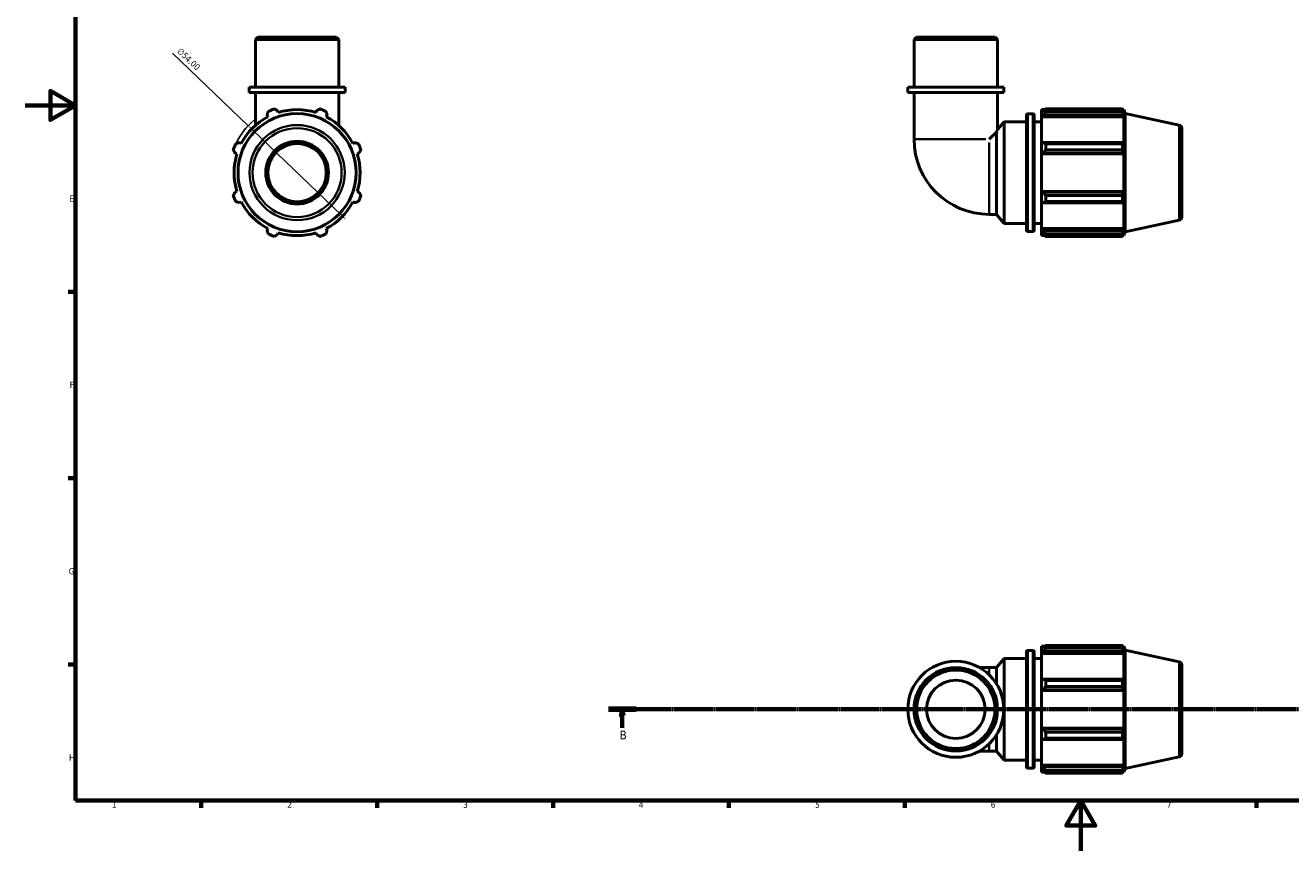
# Model space of a CAD drawing. Header units: millimetres. Extents: x 0 to 931, y 0 to 900.
# Tile 1 of 5: x 0 to 504, y 0 to 329. Entities that reach past the tile are written whole.
import ezdxf

# ---------------------------------------------------------------- set-up
doc = ezdxf.new("R2010")
doc.units = ezdxf.units.MM
doc.linetypes.add('CHAIN', pattern=[0.7087, 0.4724, -0.0591, 0.1181, -0.0591])
for name, color, linetype, lineweight in [('Border (ISO)', 7, 'Continuous', 70), ('Dimension (ISO)', 7, 'Continuous', 25), ('Section Line (ISO)', 7, 'CHAIN', 70), ('Visible (ISO)', 7, 'Continuous', 50), ('Visible Narrow (ISO)', 7, 'Continuous', 35)]:
    doc.layers.add(name, color=color, linetype=linetype, lineweight=lineweight)
doc.styles.add('Label Text (ISO)', font='tahoma.ttf')
doc.styles.add('Note Text (ISO)', font='tahoma.ttf')
doc.dimstyles.new('Default (ISO)', dxfattribs={"dimtxt": 2.5, "dimasz": 2.5, "dimexe": 3.175, "dimexo": 0, "dimgap": 0.762, "dimtad": 1, "dimrnd": 1e-08, "dimzin": 0, "dimtxsty": 'Note Text (ISO)', "dimcen": 0.09, "dimdle": 10, "dimclrd": 256, "dimclre": 256, "dimclrt": 232, "dimazin": 0, "dimtfac": 1.40208, "dimtmove": 0, "dimatfit": 3, "dimfxl": 1, "dimtolj": 1, "dimtzin": 0, "dimlwd": -1, "dimlwe": -1, "dimarcsym": 0})

# ---------------------------------------------------------------- blocks, each defined once
blk = doc.blocks.new('Borders Default Border')
at = {"layer": 'Border (ISO)'}
for p, q in [((20, 222.75), (17.1, 222.75)), ((20, 148.5), (17.1, 148.5)), ((20, 74.25), (17.1, 74.25)), ((70.08, 20), (70.08, 17.1)), ((140.17, 20), (140.17, 17.1)), ((210.25, 20), (210.25, 17.1)), ((280.33, 20), (280.33, 17.1)), ((350.42, 20), (350.42, 17.1)), ((490.58, 20), (490.58, 17.1))]:
    blk.add_line(p, q, dxfattribs=at)
at = {"layer": 'Border (ISO)', "flags": 128}
for points in [[(20, 20), (20, 574), (821, 574), (821, 20), (20, 20)], [(0, 297), (20, 297), (10, 302.77), (10, 291.23), (20, 297)], [(420.5, 0), (420.5, 20), (414.73, 10), (426.27, 10), (420.5, 20)]]:
    blk.add_lwpolyline(points, dxfattribs=at)
at = {"layer": 'Border (ISO)', "color": 232, "true_color": 0xca0064, "char_height": 2.5, "attachment_point": 7, "style": 'Note Text (ISO)'}
for s, insert in [('E', (17.64, 258.63)), ('F', (17.7, 184.38)), ('G', (17.31, 110.08)), ('H', (17.44, 35.88)), ('1', (34.48, 17.1)), ('2', (104.37, 17.1)), ('3', (174.43, 17.05)), ('4', (244.42, 17.1)), ('5', (314.64, 17.05)), ('6', (384.66, 17.05)), ('7', (454.77, 17.1))]:
    blk.add_mtext(s, dxfattribs=dict(at, insert=insert))
blk = doc.blocks.new('2dTransSection0')
at = {"layer": 'Section Line (ISO)', "linetype": 'CHAIN'}
blk.add_line((232.32, 56.35), (643.13, 56.35), dxfattribs=at)
at = {"layer": 'Section Line (ISO)', "linetype": 'Continuous', "lineweight": 140}
for p, q in [((232.32, 56.35), (243.38, 56.35)), ((632.07, 56.35), (643.13, 56.35))]:
    blk.add_line(p, q, dxfattribs=at)
at = {"layer": 'Section Line (ISO)', "linetype": 'Continuous'}
for p, q in [((237.85, 56.35), (237.35, 53.85)), ((237.85, 53.85), (237.85, 56.35)), ((238.35, 53.85), (237.85, 56.35)), ((637.6, 56.35), (637.1, 53.85)), ((637.6, 53.85), (637.6, 56.35)), ((638.1, 53.85), (637.6, 56.35)), ((237.35, 53.85), (238.35, 53.85)), ((237.85, 48.9), (237.85, 53.85)), ((637.1, 53.85), (638.1, 53.85)), ((637.6, 48.9), (637.6, 53.85))]:
    blk.add_line(p, q, dxfattribs=at)
at = {"layer": 'Section Line (ISO)', "linetype": 'Continuous', "flags": 128}
for points in [[(238.35, 53.85), (237.85, 56.35), (237.35, 53.85), (238.35, 53.85)], [(638.1, 53.85), (637.6, 56.35), (637.1, 53.85), (638.1, 53.85)]]:
    blk.add_lwpolyline(points, dxfattribs=at)
at = {"layer": 'Section Line (ISO)'}
for points in [[(238.35, 53.85), (237.85, 56.35), (237.35, 53.85), (238.35, 53.85)], [(638.1, 53.85), (637.6, 56.35), (637.1, 53.85), (638.1, 53.85)]]:
    blk.add_solid(points, dxfattribs=at)
at = {"layer": 'Section Line (ISO)', "char_height": 3.5, "attachment_point": 7, "style": 'Label Text (ISO)'}
for insert in [(236.78, 44.35), (636.53, 44.35)]:
    blk.add_mtext('B', dxfattribs=dict(at, insert=insert))
blk = doc.blocks.new('*D12')
at = {"layer": 'Defpoints', "color": 0, "transparency": 16777216}
for p in [(88.81, 288.93), (127.75, 251.51)]:
    blk.add_point(p, dxfattribs=at)
at = {"layer": 'Dimension (ISO)', "transparency": 16777216}
for p, q in [((88.81, 288.93), (58.69, 317.88)), ((125.95, 253.24), (90.62, 287.2))]:
    blk.add_line(p, q, dxfattribs=at)
blk.add_arc((108.28, 270.22), 27, 129.3987, 154.792, dxfattribs=at)
for points in [[(90.91, 287.5), (90.33, 286.9), (88.81, 288.93)], [(126.23, 253.54), (125.66, 252.94), (127.75, 251.51)]]:
    blk.add_solid(points, dxfattribs=at)
at = {"layer": 'Dimension (ISO)', "color": 232, "true_color": 0xca0064, "transparency": 16777216, "insert": (62, 320.22), "char_height": 2.5, "attachment_point": 1, "rotation": 316.1362, "style": 'Note Text (ISO)'}
blk.add_mtext('\\A1;∅54,00', dxfattribs=at)

msp = doc.modelspace()

# ---------------------------------------------------------------- linework, layer by layer
at = {"layer": 'Visible (ISO)'}
for p, q in [((92.6544, 324.2195), (91.6569, 323.222)), ((124.9059, 323.222), (91.6569, 323.222)), ((91.6569, 304.2195), (91.6569, 323.222)), ((92.6544, 324.2195), (123.9084, 324.2195)), ((123.9084, 324.2195), (124.9059, 323.222)), ((124.9059, 304.2195), (124.9059, 323.222)), ((355.1023, 324.2195), (354.1048, 323.222)), ((387.3538, 323.222), (354.1048, 323.222)), ((354.1048, 304.2195), (354.1048, 323.222)), ((355.1023, 324.2195), (386.3564, 324.2195)), ((386.3564, 324.2195), (387.3538, 323.222)), ((387.3538, 304.2195), (387.3538, 323.222)), ((127.3996, 304.2195), (89.1632, 304.2195)), ((89.1632, 302.2195), (89.1632, 304.2195)), ((127.3996, 302.2195), (127.3996, 304.2195)), ((389.8475, 304.2195), (351.6112, 304.2195)), ((351.6112, 302.2195), (351.6112, 304.2195)), ((389.8475, 302.2195), (389.8475, 304.2195)), ((127.3996, 302.2195), (89.1632, 302.2195)), ((91.6569, 302.2195), (91.6569, 289.038)), ((124.9059, 302.2195), (124.9059, 289.038)), ((389.8475, 302.2195), (351.6112, 302.2195)), ((354.1048, 302.2195), (354.1048, 283.5191)), ((387.3538, 302.2195), (387.3538, 287.4001)), ((96.3129, 293.2108), (96.6869, 292.4923)), ((100.7307, 294.1673), (100.4871, 294.9398)), ((116.0757, 294.9398), (115.8321, 294.1673)), ((119.8759, 292.4923), (120.2499, 293.2108)), ((398.9293, 247.2295), (398.9293, 293.2095)), ((399.4293, 293.7095), (401.4293, 293.7095)), ((401.9293, 293.2095), (401.9293, 247.2295)), ((404.9293, 295.3295), (404.9293, 294.4248)), ((404.9293, 295.3295), (406.0788, 295.3295)), ((405.4693, 294.9398), (404.9293, 294.4248)), ((404.9293, 292.7318), (404.9293, 294.4248)), ((404.9293, 292.7318), (405.4693, 293.2108)), ((404.9293, 292.4923), (404.9293, 292.7318)), ((404.9293, 292.4923), (404.9293, 281.9387)), ((404.9293, 292.4923), (437.7168, 292.4923)), ((405.4693, 293.2108), (437.4536, 293.2108)), ((406.5493, 295.6245), (406.5493, 294.6482)), ((406.5493, 295.6245), (437.1027, 295.6245)), ((437.1027, 294.6482), (406.5493, 294.6482)), ((437.1027, 294.6482), (437.1027, 295.6245)), ((437.2556, 295.3295), (437.7168, 295.3295)), ((437.7168, 294.1673), (437.4536, 294.9398)), ((437.4536, 293.2108), (437.7168, 292.4923)), ((438.2293, 293.752), (437.7168, 295.3295)), ((437.7168, 294.1673), (437.7168, 295.3295)), ((437.7168, 281.814), (437.7168, 292.4923)), ((438.2293, 246.687), (438.2293, 293.752)), ((459.7392, 289.1799), (438.2293, 293.752)), ((387.3538, 287.4001), (389.9293, 290.4695)), ((389.9293, 249.9695), (389.9293, 290.4695)), ((389.9293, 290.4695), (398.9293, 290.4695)), ((401.9293, 290.4695), (404.9293, 290.4695)), ((460.7293, 287.9572), (460.7293, 252.4817)), ((386.8872, 286.3773), (384.0289, 283.5191)), ((386.8872, 253.595), (386.8872, 286.3773)), ((83.5611, 278.0138), (84.3336, 277.7702)), ((86.0086, 281.814), (85.2901, 282.188)), ((131.2727, 282.188), (130.5543, 281.814)), ((132.2292, 277.7702), (133.0018, 278.0138)), ((405.4693, 282.188), (404.9293, 281.9387)), ((404.9293, 277.8514), (404.9293, 281.9387)), ((404.9293, 277.8514), (405.4693, 278.0138)), ((404.9293, 277.7702), (404.9293, 277.8514)), ((404.9293, 277.7702), (404.9293, 262.6688)), ((404.9293, 277.7702), (437.7168, 277.7702)), ((437.4536, 282.188), (405.4693, 282.188)), ((405.4693, 278.0138), (437.4536, 278.0138)), ((406.5493, 281.7189), (406.5493, 279.3618)), ((406.5493, 281.7189), (437.1027, 281.7189)), ((437.1027, 279.3618), (406.5493, 279.3618)), ((437.1027, 279.3618), (437.1027, 281.7189)), ((437.7168, 281.814), (437.4536, 282.188)), ((437.4536, 278.0138), (437.7168, 277.7702)), ((437.7168, 262.6688), (437.7168, 277.7702)), ((84.3336, 262.6688), (83.5611, 262.4252)), ((133.0018, 262.4252), (132.2292, 262.6688)), ((404.9293, 262.5876), (404.9293, 262.6688)), ((404.9293, 262.6688), (437.7168, 262.6688)), ((405.4693, 262.4252), (404.9293, 262.5876)), ((404.9293, 258.5003), (404.9293, 262.5876)), ((437.4536, 262.4252), (405.4693, 262.4252)), ((437.7168, 262.6688), (437.4536, 262.4252)), ((85.2901, 258.251), (86.0086, 258.625)), ((130.5543, 258.625), (131.2727, 258.251)), ((404.9293, 258.5003), (405.4693, 258.251)), ((404.9293, 258.5003), (404.9293, 247.9466)), ((405.4693, 258.251), (437.4536, 258.251)), ((406.5493, 261.0771), (406.5493, 258.72)), ((406.5493, 261.0771), (437.1027, 261.0771)), ((437.1027, 258.72), (406.5493, 258.72)), ((437.1027, 258.72), (437.1027, 261.0771)), ((437.4536, 258.251), (437.7168, 258.625)), ((437.7168, 247.9466), (437.7168, 258.625)), ((384.0289, 253.595), (386.8872, 253.595)), ((386.8872, 253.595), (389.9293, 249.9695)), ((96.6869, 247.9466), (96.3129, 247.2282)), ((120.2499, 247.2282), (119.8759, 247.9466)), ((389.9293, 249.9695), (398.9293, 249.9695)), ((401.9293, 249.9695), (404.9293, 249.9695)), ((404.9293, 247.7071), (404.9293, 247.9466)), ((404.9293, 247.9466), (437.7168, 247.9466)), ((404.9293, 246.0141), (404.9293, 247.7071)), ((405.4693, 247.2282), (404.9293, 247.7071)), ((437.4536, 247.2282), (405.4693, 247.2282)), ((437.7168, 247.9466), (437.4536, 247.2282)), ((459.7392, 251.259), (438.2293, 246.687)), ((100.4871, 245.4991), (100.7307, 246.2716)), ((115.8321, 246.2716), (116.0757, 245.4991)), ((399.4293, 246.7295), (401.4293, 246.7295)), ((404.9293, 246.0141), (405.4693, 245.4991)), ((404.9293, 246.0141), (404.9293, 245.1095)), ((404.9293, 245.1095), (406.0788, 245.1095)), ((406.5493, 245.7908), (406.5493, 244.8144)), ((406.5493, 245.7908), (437.1027, 245.7908)), ((437.1027, 244.8144), (406.5493, 244.8144)), ((437.1027, 244.8144), (437.1027, 245.7908)), ((437.2556, 245.1095), (437.7168, 245.1095)), ((437.4536, 245.4991), (437.7168, 246.2716)), ((438.2293, 246.687), (437.7168, 245.1095)), ((437.7168, 245.1095), (437.7168, 246.2716)), ((404.9293, 81.4596), (404.9293, 80.555)), ((404.9293, 81.4596), (406.0788, 81.4596)), ((405.4693, 81.07), (404.9293, 80.555)), ((406.5493, 81.7547), (406.5493, 80.7784)), ((406.5493, 81.7547), (437.1027, 81.7547)), ((437.1027, 80.7784), (406.5493, 80.7784)), ((437.1027, 80.7784), (437.1027, 81.7547)), ((437.2556, 81.4596), (437.7168, 81.4596)), ((437.7168, 80.2975), (437.4536, 81.07)), ((438.2293, 79.8822), (437.7168, 81.4596)), ((437.7168, 80.2975), (437.7168, 81.4596)), ((386.8872, 72.9741), (389.9293, 76.5996)), ((389.9293, 36.0996), (389.9293, 76.5996)), ((389.9293, 76.5996), (398.9293, 76.5996)), ((398.9293, 33.3596), (398.9293, 79.3396)), ((399.4293, 79.8396), (401.4293, 79.8396)), ((401.9293, 79.3396), (401.9293, 33.3596)), ((401.9293, 76.5996), (404.9293, 76.5996)), ((404.9293, 78.862), (404.9293, 80.555)), ((404.9293, 78.862), (405.4693, 79.341)), ((404.9293, 78.6225), (404.9293, 78.862)), ((404.9293, 78.6225), (404.9293, 68.0688)), ((404.9293, 78.6225), (437.7168, 78.6225)), ((405.4693, 79.341), (437.4536, 79.341)), ((437.4536, 79.341), (437.7168, 78.6225)), ((437.7168, 67.9441), (437.7168, 78.6225)), ((438.2293, 32.8171), (438.2293, 79.8822)), ((459.7392, 75.3101), (438.2293, 79.8822)), ((384.0289, 72.9741), (380.1702, 72.9741)), ((384.0289, 72.9741), (386.8872, 72.9741)), ((386.8872, 66.5687), (386.8872, 72.9741)), ((460.7293, 74.0874), (460.7293, 38.6119)), ((405.4693, 68.3182), (404.9293, 68.0688)), ((404.9293, 63.9815), (404.9293, 68.0688)), ((437.4536, 68.3182), (405.4693, 68.3182)), ((406.5493, 67.8491), (406.5493, 65.492)), ((406.5493, 67.8491), (437.1027, 67.8491)), ((437.1027, 65.492), (437.1027, 67.8491)), ((437.7168, 67.9441), (437.4536, 68.3182)), ((404.9293, 63.9815), (405.4693, 64.1439)), ((404.9293, 63.9004), (404.9293, 63.9815)), ((404.9293, 63.9004), (404.9293, 48.7989)), ((404.9293, 63.9004), (437.7168, 63.9004)), ((405.4693, 64.1439), (437.4536, 64.1439)), ((437.1027, 65.492), (406.5493, 65.492)), ((437.4536, 64.1439), (437.7168, 63.9004)), ((437.7168, 48.7989), (437.7168, 63.9004)), ((386.8872, 39.7251), (386.8872, 46.1306)), ((404.9293, 48.7177), (404.9293, 48.7989)), ((404.9293, 48.7989), (437.7168, 48.7989)), ((404.9293, 44.6305), (404.9293, 48.7177)), ((405.4693, 48.5553), (404.9293, 48.7177)), ((437.4536, 48.5553), (405.4693, 48.5553)), ((406.5493, 47.2073), (406.5493, 44.8502)), ((406.5493, 47.2073), (437.1027, 47.2073)), ((437.1027, 44.8502), (437.1027, 47.2073)), ((437.7168, 48.7989), (437.4536, 48.5553)), ((404.9293, 44.6305), (404.9293, 34.0768)), ((404.9293, 44.6305), (405.4693, 44.3811)), ((405.4693, 44.3811), (437.4536, 44.3811)), ((437.1027, 44.8502), (406.5493, 44.8502)), ((437.4536, 44.3811), (437.7168, 44.7551)), ((437.7168, 34.0768), (437.7168, 44.7551)), ((380.1702, 39.7251), (384.0289, 39.7251)), ((384.0289, 39.7251), (386.8872, 39.7251)), ((386.8872, 39.7251), (389.9293, 36.0996)), ((389.9293, 36.0996), (398.9293, 36.0996)), ((401.9293, 36.0996), (404.9293, 36.0996)), ((459.7392, 37.3892), (438.2293, 32.8171)), ((399.4293, 32.8596), (401.4293, 32.8596)), ((404.9293, 33.8373), (404.9293, 34.0768)), ((404.9293, 34.0768), (437.7168, 34.0768)), ((404.9293, 32.1443), (404.9293, 33.8373)), ((405.4693, 33.3583), (404.9293, 33.8373)), ((404.9293, 32.1443), (404.9293, 31.2396)), ((404.9293, 32.1443), (405.4693, 31.6293)), ((404.9293, 31.2396), (406.0788, 31.2396)), ((437.4536, 33.3583), (405.4693, 33.3583)), ((406.5493, 31.9209), (406.5493, 30.9446)), ((406.5493, 31.9209), (437.1027, 31.9209)), ((437.1027, 30.9446), (406.5493, 30.9446)), ((437.1027, 30.9446), (437.1027, 31.9209)), ((437.2556, 31.2396), (437.7168, 31.2396)), ((437.7168, 34.0768), (437.4536, 33.3583)), ((437.4536, 31.6293), (437.7168, 32.4018)), ((438.2293, 32.8171), (437.7168, 31.2396)), ((437.7168, 31.2396), (437.7168, 32.4018))]:
    msp.add_line(p, q, dxfattribs=at)
for centre, radius in [((108.2814, 270.2195), 23.5325), ((108.2814, 270.2195), 12.5), ((108.2814, 270.2195), 11.6371), ((370.7293, 56.3496), 19.1182), ((370.7293, 56.3496), 16.6245), ((370.7293, 56.3496), 15.627), ((370.7293, 56.3496), 11.6372)]:
    msp.add_circle(centre, radius, dxfattribs=at)
for centre, radius, start, end in [((108.2814, 270.2195), 25.11, 117.5, 152.5), ((108.2814, 270.2195), 27, 109.791984, 115.208016), ((108.2814, 270.2195), 25.11, 72.5, 107.5), ((108.2814, 270.2195), 27, 64.791984, 70.208016), ((108.2814, 270.2195), 25.11, 27.5, 62.5), ((399.4293, 293.2095), 0.5, 90, 180), ((401.4293, 293.2095), 0.5, 0, 90), ((459.4793, 287.9572), 1.25, 0, 78), ((384.0289, 283.5191), 29.9241, 180, 270), ((108.2814, 270.2195), 27, 154.791984, 160.208016), ((108.2814, 270.2195), 25.11, 162.5, 197.5), ((108.2814, 270.2195), 25.11, 342.5, 17.5), ((108.2814, 270.2195), 27, 19.791984, 25.208016), ((108.2814, 270.2195), 27, 199.791984, 205.208016), ((108.2814, 270.2195), 25.11, 207.5, 242.5), ((108.2814, 270.2195), 25.11, 297.5, 332.5), ((108.2814, 270.2195), 27, 334.791984, 340.208016), ((459.4793, 252.4817), 1.25, 282, 0), ((399.4293, 247.2295), 0.5, 180, 270), ((401.4293, 247.2295), 0.5, 270, 0), ((108.2814, 270.2195), 27, 244.791984, 250.208016), ((108.2814, 270.2195), 25.11, 252.5, 287.5), ((108.2814, 270.2195), 27, 289.791984, 295.208016), ((399.4293, 79.3396), 0.5, 90, 180), ((401.4293, 79.3396), 0.5, 0, 90), ((459.4793, 74.0874), 1.25, 0, 78), ((459.4793, 38.6119), 1.25, 282, 0), ((399.4293, 33.3596), 0.5, 180, 270), ((401.4293, 33.3596), 0.5, 270, 0)]:
    msp.add_arc(centre, radius, start, end, dxfattribs=at)
for points, weights in [([(96.3129, 293.2108), (96.5426, 293.9148), (96.782, 294.6482)], [1.00209307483, 1.0014548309, 1]), ([(99.139, 295.6245), (99.8268, 295.2752), (100.4871, 294.9398)], [1, 1.0014548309, 1.00209307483]), ([(116.0757, 294.9398), (116.736, 295.2752), (117.4238, 295.6245)], [1.00209307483, 1.0014548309, 1]), ([(119.7809, 294.6482), (120.0202, 293.9148), (120.2499, 293.2108)], [1, 1.0014548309, 1.00209307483]), ([(406.5493, 295.6245), (405.9877, 295.2752), (405.4693, 294.9398)], [1.01919410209, 1.01351358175, 1.0070419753]), ([(405.4693, 293.2108), (405.9877, 293.9148), (406.5493, 294.6482)], [1.0070419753, 1.01351358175, 1.01919410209]), ([(437.1027, 295.6245), (437.2852, 295.2752), (437.4536, 294.9398)], [1, 1.0014548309, 1.00209307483]), ([(437.4536, 293.2108), (437.2852, 293.9148), (437.1027, 294.6482)], [1.00209307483, 1.0014548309, 1]), ([(83.5611, 278.0138), (83.2257, 278.6741), (82.8764, 279.3618)], [1.00209307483, 1.0014548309, 1]), ([(83.8527, 281.7189), (84.5861, 281.9583), (85.2901, 282.188)], [1, 1.0014548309, 1.00209307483]), ([(131.2727, 282.188), (131.9768, 281.9583), (132.7101, 281.7189)], [1.00209307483, 1.0014548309, 1]), ([(133.6865, 279.3618), (133.3371, 278.6741), (133.0018, 278.0138)], [1, 1.0014548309, 1.00209307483]), ([(406.5493, 281.7189), (405.9877, 281.9583), (405.4693, 282.188)], [1.01919410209, 1.01351358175, 1.0070419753]), ([(405.4693, 278.0138), (405.9877, 278.6741), (406.5493, 279.3618)], [1.0070419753, 1.01351358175, 1.01919410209]), ([(437.1027, 281.7189), (437.2852, 281.9583), (437.4536, 282.188)], [1, 1.0014548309, 1.00209307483]), ([(437.4536, 278.0138), (437.2852, 278.6741), (437.1027, 279.3618)], [1.00209307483, 1.0014548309, 1]), ([(82.8764, 261.0771), (83.2257, 261.7649), (83.5611, 262.4252)], [1, 1.0014548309, 1.00209307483]), ([(133.0018, 262.4252), (133.3371, 261.7649), (133.6865, 261.0771)], [1.00209307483, 1.0014548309, 1]), ([(406.5493, 261.0771), (405.9877, 261.7649), (405.4693, 262.4252)], [1.01919410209, 1.01351358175, 1.0070419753]), ([(437.1027, 261.0771), (437.2852, 261.7649), (437.4536, 262.4252)], [1, 1.0014548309, 1.00209307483]), ([(85.2901, 258.251), (84.5861, 258.4807), (83.8527, 258.72)], [1.00209307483, 1.0014548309, 1]), ([(132.7101, 258.72), (131.9768, 258.4807), (131.2727, 258.251)], [1, 1.0014548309, 1.00209307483]), ([(405.4693, 258.251), (405.9877, 258.4807), (406.5493, 258.72)], [1.0070419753, 1.01351358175, 1.01919410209]), ([(437.4536, 258.251), (437.2852, 258.4807), (437.1027, 258.72)], [1.00209307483, 1.0014548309, 1]), ([(96.782, 245.7908), (96.5426, 246.5241), (96.3129, 247.2282)], [1, 1.0014548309, 1.00209307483]), ([(120.2499, 247.2282), (120.0202, 246.5241), (119.7809, 245.7908)], [1.00209307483, 1.0014548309, 1]), ([(406.5493, 245.7908), (405.9877, 246.5241), (405.4693, 247.2282)], [1.01919410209, 1.01351358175, 1.0070419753]), ([(437.1027, 245.7908), (437.2852, 246.5241), (437.4536, 247.2282)], [1, 1.0014548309, 1.00209307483]), ([(100.4871, 245.4991), (99.8268, 245.1638), (99.139, 244.8144)], [1.00209307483, 1.0014548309, 1]), ([(117.4238, 244.8144), (116.736, 245.1638), (116.0757, 245.4991)], [1, 1.0014548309, 1.00209307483]), ([(405.4693, 245.4991), (405.9877, 245.1638), (406.5493, 244.8144)], [1.0070419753, 1.01351358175, 1.01919410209]), ([(437.4536, 245.4991), (437.2852, 245.1638), (437.1027, 244.8144)], [1.00209307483, 1.0014548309, 1]), ([(406.5493, 81.7547), (405.9877, 81.4053), (405.4693, 81.07)], [1.01919410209, 1.01351358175, 1.0070419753]), ([(405.4693, 79.341), (405.9877, 80.045), (406.5493, 80.7784)], [1.0070419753, 1.01351358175, 1.01919410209]), ([(437.1027, 81.7547), (437.2852, 81.4053), (437.4536, 81.07)], [1, 1.0014548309, 1.00209307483]), ([(437.4536, 79.341), (437.2852, 80.045), (437.1027, 80.7784)], [1.00209307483, 1.0014548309, 1]), ([(406.5493, 67.8491), (405.9877, 68.0884), (405.4693, 68.3182)], [1.01919410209, 1.01351358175, 1.0070419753]), ([(437.1027, 67.8491), (437.2852, 68.0884), (437.4536, 68.3182)], [1, 1.0014548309, 1.00209307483]), ([(405.4693, 64.1439), (405.9877, 64.8042), (406.5493, 65.492)], [1.0070419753, 1.01351358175, 1.01919410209]), ([(437.4536, 64.1439), (437.2852, 64.8042), (437.1027, 65.492)], [1.00209307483, 1.0014548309, 1]), ([(406.5493, 47.2073), (405.9877, 47.8951), (405.4693, 48.5553)], [1.01919410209, 1.01351358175, 1.0070419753]), ([(437.1027, 47.2073), (437.2852, 47.8951), (437.4536, 48.5553)], [1, 1.0014548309, 1.00209307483]), ([(405.4693, 44.3811), (405.9877, 44.6109), (406.5493, 44.8502)], [1.0070419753, 1.01351358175, 1.01919410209]), ([(437.4536, 44.3811), (437.2852, 44.6109), (437.1027, 44.8502)], [1.00209307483, 1.0014548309, 1]), ([(406.5493, 31.9209), (405.9877, 32.6543), (405.4693, 33.3583)], [1.01919410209, 1.01351358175, 1.0070419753]), ([(405.4693, 31.6293), (405.9877, 31.2939), (406.5493, 30.9446)], [1.0070419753, 1.01351358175, 1.01919410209]), ([(437.1027, 31.9209), (437.2852, 32.6543), (437.4536, 33.3583)], [1, 1.0014548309, 1.00209307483]), ([(437.4536, 31.6293), (437.2852, 31.2939), (437.1027, 30.9446)], [1.00209307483, 1.0014548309, 1])]:
    msp.add_rational_spline(points, weights, degree=2, dxfattribs=at)
msp.add_open_spline([(386.8872, 286.3773), (386.9777, 286.5788), (387.0592, 286.7583), (387.2755, 287.232), (387.3538, 287.4001), (387.3538, 287.4001)], degree=3, knots=[6.258918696, 6.258918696, 6.258918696, 6.258918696, 6.381604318, 6.381604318, 6.650251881, 6.650251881, 6.650251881, 6.650251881], dxfattribs=at)
at = {"layer": 'Visible Narrow (ISO)'}
for p, q in [((399.4293, 293.4203), (399.4293, 247.0187)), ((401.4293, 247.0187), (401.4293, 293.4203)), ((459.7392, 251.4925), (459.7392, 288.9465)), ((354.2343, 283.5191), (382.6827, 283.5191)), ((384.0289, 253.7245), (384.0289, 282.1728)), ((399.4293, 79.5504), (399.4293, 33.1488)), ((401.4293, 33.1488), (401.4293, 79.5504)), ((384.0289, 70.3579), (384.0289, 72.9667)), ((459.7392, 37.6226), (459.7392, 75.0767)), ((384.0289, 39.7326), (384.0289, 42.3414))]:
    msp.add_line(p, q, dxfattribs=at)
for radius in [18.9605, 17.7378]:
    msp.add_circle((108.2814, 270.2195), radius, dxfattribs=at)

# ---------------------------------------------------------------- block references
msp.add_blockref('Borders Default Border', (0, 0))
at = {"layer": 'Section Line (ISO)'}
msp.add_blockref('2dTransSection0', (0, 0), dxfattribs=at)

# ---------------------------------------------------------------- dimensions: what is measured, and where the dimension line sits
at = {"layer": 'Dimension (ISO)'}
dim = msp.add_diameter_dim_2p(p1=(127.7481, 251.5099), p2=(88.8147, 288.929), dimstyle='Default (ISO)', override={"dimdec": 2, "dimlfac": 1, "dimtp": 0, "dimtm": 0, "dimtdec": 2, "dimatfit": 2}, dxfattribs=at)
dim.commit()
dim.dimension.update_dxf_attribs({"geometry": '*D12', "text_midpoint": (63.202, 313.5455), "dimtype": 163})

doc.saveas('drawing.dxf')
